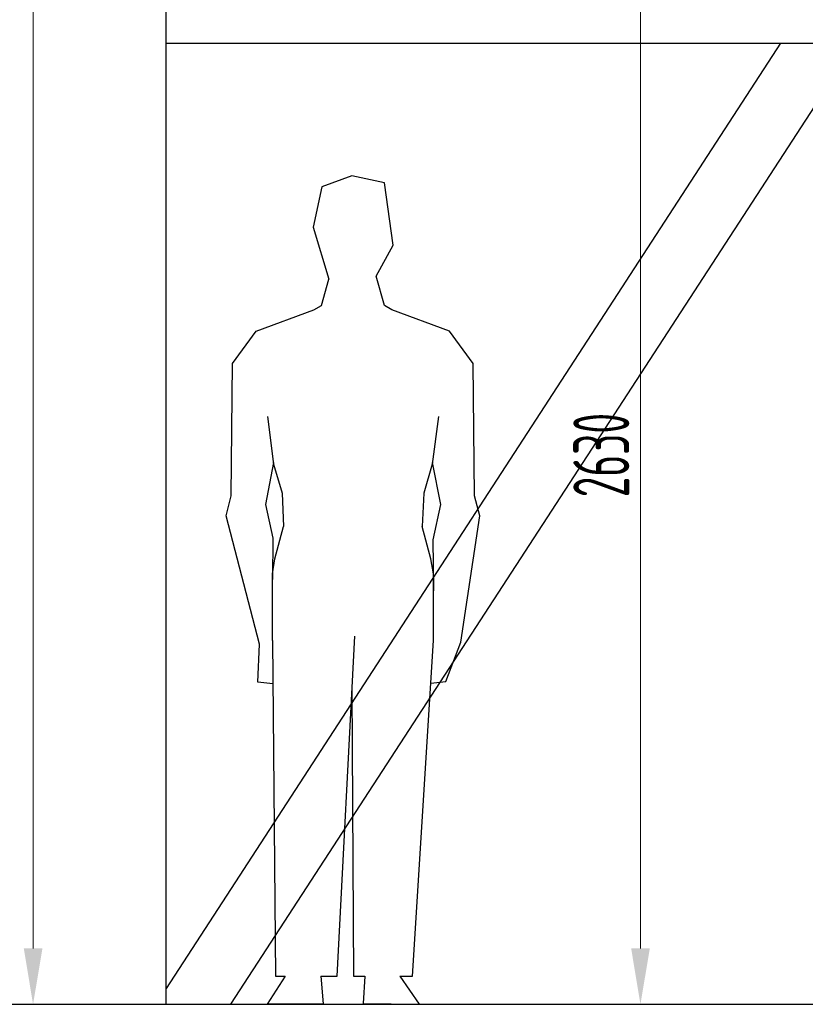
# Model space of a CAD drawing. Header units: millimetres. Extents: x 8221 to 89444, y -105166 to -5578.
# Tile 116 of 118: x 83856 to 85612, y -29889 to -27688. Entities that reach past the tile are written whole.
import ezdxf

# ---------------------------------------------------------------- set-up
doc = ezdxf.new("R2010")
doc.units = ezdxf.units.MM
doc.layers.add('UT_KOTY - DIMENZE', color=7, linetype='Continuous', lineweight=5)
doc.styles.add('ISOCP 2.5', font='isocp.shx', dxfattribs={"width": 0.6, "height": 2.5})

msp = doc.modelspace()

# ---------------------------------------------------------------- linework, layer by layer
at = {"color": 8}
for p, q in [((84183.5, -29888.6), (84183.5, -27488.6)), ((85556.5, -27740.8), (84183.5, -29852.9)), ((84183.5, -27740.8), (86293, -27740.8)), ((85723.4, -27740.8), (84327.3, -29888.6)), ((79653.5, -29888.6), (88413.5, -29888.6)), ((79653.5, -29888.6), (88413.5, -29888.6))]:
    msp.add_line(p, q, dxfattribs=at)
for p, q in [((84598.7, -28037), (84531.5, -28061.4)), ((84671.2, -28052.7), (84598.7, -28037)), ((84690.7, -28192.3), (84671.2, -28052.7)), ((84531.5, -28061.4), (84512, -28151.6)), ((84512, -28151.6), (84547.3, -28267.9)), ((84652.7, -28261.3), (84690.7, -28192.3)), ((84530.5, -28327), (84547.3, -28267.9)), ((84671.2, -28327), (84652.7, -28261.3)), ((84384.9, -28384.6), (84513.9, -28336.9)), ((84513.9, -28336.9), (84530.5, -28327)), ((84687.9, -28336.9), (84671.2, -28327)), ((84816.9, -28384.6), (84687.9, -28336.9)), ((84332, -28456.8), (84384.9, -28384.6)), ((84869.8, -28456.8), (84816.9, -28384.6)), ((84329.1, -28752.5), (84332, -28456.8)), ((84872.7, -28752.5), (84869.8, -28456.8)), ((84409.8, -28575), (84423.6, -28681.8)), ((84792, -28575), (84778.2, -28681.8)), ((84423.6, -28678), (84405.4, -28771.6)), ((84423.6, -28681.8), (84442.7, -28746.3)), ((84778.2, -28681.8), (84759.1, -28746.3)), ((84778.2, -28678), (84796.4, -28771.6)), ((84317.5, -28796.6), (84329.1, -28752.5)), ((84442.7, -28746.3), (84445.9, -28820.6)), ((84759.1, -28746.3), (84755.9, -28820.6)), ((84884.3, -28796.6), (84872.7, -28752.5)), ((84405.4, -28771.6), (84422, -28846.7)), ((84796.4, -28771.6), (84779.8, -28850.9)), ((84392.3, -29083.4), (84317.5, -28796.6)), ((84841.8, -29079.5), (84884.3, -28796.6)), ((84426.5, -28892.7), (84445.9, -28820.6)), ((84775.3, -28892.7), (84755.9, -28820.6)), ((84422, -28846.7), (84421.1, -28939.3)), ((84779.8, -28850.9), (84780.7, -28964.3)), ((84421.1, -28926.6), (84426.5, -28892.7)), ((84780.7, -28926.6), (84775.3, -28892.7)), ((84421.1, -29075.8), (84421.1, -28926.6)), ((84780.7, -29075.8), (84780.7, -28926.6)), ((84565.9, -29825.5), (84604.9, -29065.7)), ((84388.2, -29168.6), (84392.3, -29083.4)), ((84421.1, -29075.8), (84428.1, -29825.5)), ((84733.7, -29825.5), (84780.7, -29075.8)), ((84808.8, -29167.1), (84841.8, -29079.5)), ((84422, -29172.4), (84388.2, -29168.6)), ((84775.1, -29170.9), (84808.8, -29167.1)), ((84598.7, -29185.8), (84602.1, -29825.5)), ((84449.4, -29825.5), (84409.5, -29888.6)), ((84428.1, -29825.5), (84449.4, -29825.5)), ((84529.3, -29825.5), (84565.9, -29825.5)), ((84529.3, -29825.5), (84534.8, -29887.4)), ((84602.1, -29825.5), (84627.6, -29825.5)), ((84627.6, -29825.5), (84623.8, -29887)), ((84705.6, -29825.5), (84733.7, -29825.5)), ((84705.6, -29825.5), (84749.1, -29888.2)), ((84534.8, -29887.4), (84409.5, -29888.6)), ((84623.8, -29887), (84749.1, -29888.2))]:
    msp.add_line(p, q)
at = {"layer": 'UT_KOTY - DIMENZE'}
for p, q in [((85243.4, -29763.6), (85243.4, -27387.8)), ((83886.3, -29763.6), (83886.3, -27613.6)), ((84762.4, -29888.6), (85305.9, -29888.6))]:
    msp.add_line(p, q, dxfattribs=at)
for points in [[(83865.5, -29763.6), (83907.2, -29763.6), (83886.3, -29888.6)], [(85222.6, -29763.6), (85264.3, -29763.6), (85243.4, -29888.6)]]:
    msp.add_solid(points, dxfattribs=at)

# ---------------------------------------------------------------- texts
at = {"layer": 'UT_KOTY - DIMENZE', "insert": (85155.9, -28661.3), "char_height": 125, "attachment_point": 5, "rotation": 90, "style": 'ISOCP 2.5'}
msp.add_mtext('2630', dxfattribs=at)

doc.saveas('drawing.dxf')
